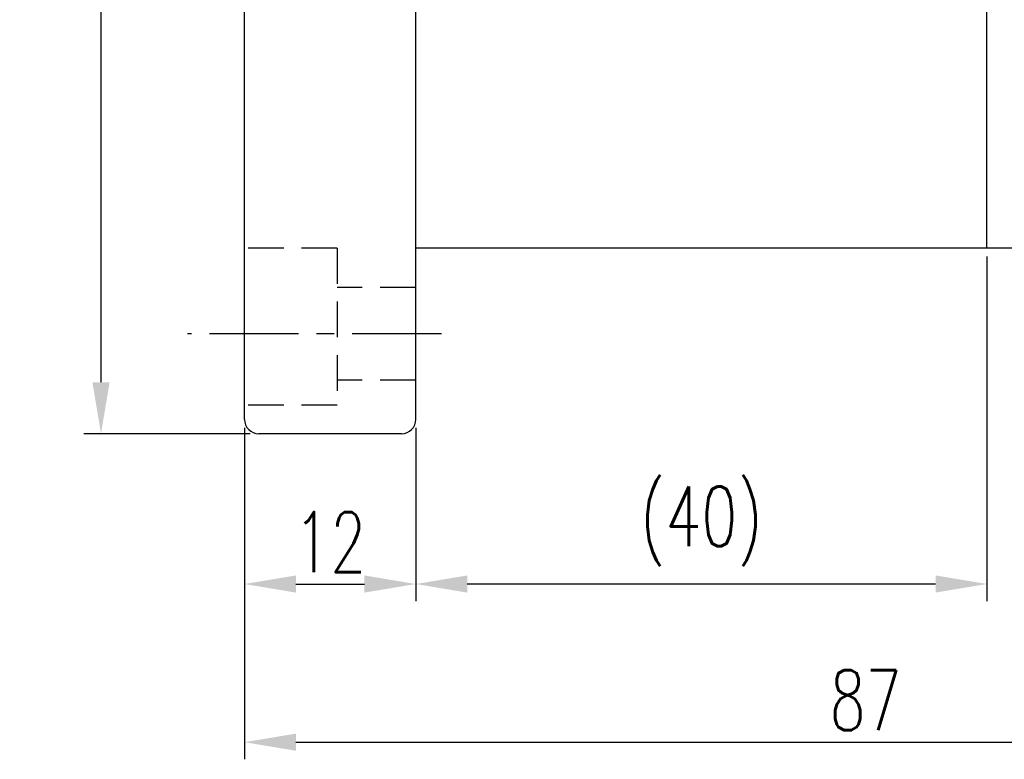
# Model space of a CAD drawing. Extents: x 607 to 849, y 44 to 162.
# Tile 2 of 44: x 729 to 798, y 44 to 96. Entities that reach past the tile are written whole.
import ezdxf

# ---------------------------------------------------------------- set-up
doc = ezdxf.new("R2010")
doc.units = 0
doc.header["$MEASUREMENT"] = 0
doc.linetypes.add('CENTER', pattern=[2, 1.25, -0.25, 0.25, -0.25])
doc.linetypes.add('HIDDEN', pattern=[0.375, 0.25, -0.125])
for name, color, linetype in [('CEN', 1, 'CENTER'), ('DIM', 4, 'CONTINUOUS'), ('HID', 2, 'HIDDEN'), ('OUT', 3, 'CONTINUOUS')]:
    doc.layers.add(name, color=color, linetype=linetype)
doc.styles.add('CHN', font='SIMPLEX.shx', dxfattribs={"width": 0.7, "bigfont": 'CHINESET.shx'})
doc.dimstyles.get("Standard").update_dxf_attribs({"dimscale": 0, "dimtxt": 4, "dimasz": 3, "dimexe": 1, "dimexo": 0.5, "dimgap": 1, "dimtad": 1, "dimdsep": 46, "dimtxsty": 'CHN', "dimcen": 0.09, "dimclrd": 256, "dimclre": 256, "dimclrt": 256, "dimadec": 0, "dimazin": 0, "dimtp": 1, "dimtm": 1, "dimtfac": 0.6, "dimtix": 1, "dimtmove": 2, "dimatfit": 3, "dimfxl": 1, "dimtvp": 0.85, "dimtolj": 1, "dimarcsym": 0})

# ---------------------------------------------------------------- blocks, each defined once
blk = doc.blocks.new('*D2')
at = {"layer": 'DIM', "color": 0, "lineweight": -2, "transparency": 16777216}
for p, q in [((744.83, 67.447), (744.83, 55.317)), ((756.83, 67.447), (756.83, 55.317)), ((748.43, 56.517), (753.23, 56.517))]:
    blk.add_line(p, q, dxfattribs=at)
at = {"layer": 'DIM', "color": 0, "transparency": 16777216}
for points in [[(748.43, 57.117), (748.43, 55.917), (744.83, 56.517)], [(753.23, 57.117), (753.23, 55.917), (756.83, 56.517)]]:
    blk.add_solid(points, dxfattribs=at)
at = {"layer": 'DIM', "color": 0, "transparency": 16777216, "insert": (750.83, 59.457), "char_height": 4.2, "attachment_point": 5, "style": 'CHN'}
blk.add_mtext('\\A1;12', dxfattribs=at)
blk = doc.blocks.new('*D3')
at = {"layer": 'DIM', "color": 0, "lineweight": -2, "transparency": 16777216}
for p, q in [((745.23, 139.047), (733.58, 139.047)), ((734.78, 70.647), (734.78, 135.447)), ((745.23, 67.047), (733.58, 67.047))]:
    blk.add_line(p, q, dxfattribs=at)
at = {"layer": 'DIM', "color": 0, "transparency": 16777216}
for points in [[(734.18, 135.447), (735.38, 135.447), (734.78, 139.047)], [(734.18, 70.647), (735.38, 70.647), (734.78, 67.047)]]:
    blk.add_solid(points, dxfattribs=at)
at = {"layer": 'DIM', "color": 0, "transparency": 16777216, "insert": (731.84, 103.047), "char_height": 4.2, "attachment_point": 5, "rotation": 90, "style": 'CHN'}
blk.add_mtext('\\A1;%%C72', dxfattribs=at)
blk = doc.blocks.new('*D7')
at = {"layer": 'DIM', "color": 0, "lineweight": -2, "transparency": 16777216}
for p, q in [((831.83, 80.447), (831.83, 44.239)), ((744.83, 67.447), (744.83, 44.239)), ((748.43, 45.439), (828.23, 45.439))]:
    blk.add_line(p, q, dxfattribs=at)
at = {"layer": 'DIM', "color": 0, "transparency": 16777216}
for points in [[(748.43, 46.039), (748.43, 44.839), (744.83, 45.439)], [(828.23, 46.039), (828.23, 44.839), (831.83, 45.439)]]:
    blk.add_solid(points, dxfattribs=at)
at = {"layer": 'DIM', "color": 0, "transparency": 16777216, "insert": (788.33, 48.379), "char_height": 4.2, "attachment_point": 5, "style": 'CHN'}
blk.add_mtext('\\A1;87', dxfattribs=at)
blk = doc.blocks.new('*D8')
at = {"layer": 'DIM', "color": 0, "lineweight": -2, "transparency": 16777216}
for p, q in [((796.83, 79.447), (796.83, 55.317)), ((756.83, 67.447), (756.83, 55.317)), ((793.23, 56.517), (760.43, 56.517))]:
    blk.add_line(p, q, dxfattribs=at)
at = {"layer": 'DIM', "color": 0, "transparency": 16777216}
for points in [[(760.43, 57.117), (760.43, 55.917), (756.83, 56.517)], [(793.23, 57.117), (793.23, 55.917), (796.83, 56.517)]]:
    blk.add_solid(points, dxfattribs=at)
at = {"layer": 'DIM', "color": 0, "transparency": 16777216, "insert": (776.83, 60.557), "char_height": 4.2, "attachment_point": 5, "style": 'CHN'}
blk.add_mtext('\\A1;(40)', dxfattribs=at)

msp = doc.modelspace()

# ---------------------------------------------------------------- linework, layer by layer
at = {"layer": 'CEN', "color": 7, "ltscale": 5}
msp.add_line((758.618, 74.047), (740.83, 74.047), dxfattribs=at)
at = {"layer": 'HID', "color": 7, "ltscale": 10}
for p, q in [((751.33, 80.047), (744.83, 80.047)), ((751.33, 80.047), (751.33, 69.047)), ((756.83, 77.297), (751.33, 77.297)), ((756.83, 70.797), (751.33, 70.797)), ((751.33, 69.047), (744.83, 69.047))]:
    msp.add_line(p, q, dxfattribs=at)
at = {"layer": 'OUT', "color": 7, "ltscale": 5}
for p, q in [((744.83, 68.047), (744.83, 138.047)), ((756.83, 68.047), (756.83, 138.047)), ((830.83, 80.047), (756.83, 80.047)), ((755.83, 67.047), (745.83, 67.047))]:
    msp.add_line(p, q, dxfattribs=at)
at = {"layer": 'OUT', "color": 0, "ltscale": 5}
msp.add_line((796.83, 80.047), (796.83, 126.047), dxfattribs=at)
at = {"layer": 'OUT', "color": 7, "ltscale": 5}
for centre, start, end in [((745.83, 68.047), 180, 270), ((755.83, 68.047), 270, 0)]:
    msp.add_arc(centre, 1, start, end, dxfattribs=at)

# ---------------------------------------------------------------- dimensions: what is measured, and where the dimension line sits
at = {"layer": 'DIM', "color": 7}
dim = msp.add_linear_dim(base=(734.78, 139.047), p1=(745.83, 67.047), p2=(745.83, 139.047), angle=90, text='%%C<>', dimstyle='STANDARD', override={"dimscale": 1.2, "dimtxt": 3.5, "dimgap": 0.7, "dimclrd": 0, "dimclre": 0, "dimclrt": 0, "dimtofl": 0}, dxfattribs=at)
dim.commit()
dim.dimension.update_dxf_attribs({"geometry": '*D3', "text_midpoint": (731.84, 103.047)})
for base, p2, picture, middle in [((831.83, 45.439), (831.83, 81.047), '*D7', (788.33, 48.379)), ((756.83, 56.517), (756.83, 68.047), '*D2', (750.83, 59.457))]:
    dim = msp.add_linear_dim(base=base, p1=(744.83, 68.047), p2=p2, dimstyle='STANDARD', override={"dimscale": 1.2, "dimtxt": 3.5, "dimgap": 0.7, "dimclrd": 0, "dimclre": 0, "dimclrt": 0, "dimtofl": 0}, dxfattribs=at)
    dim.commit()
    dim.dimension.update_dxf_attribs({"geometry": picture, "text_midpoint": middle})
dim = msp.add_linear_dim(base=(756.83, 56.517), p1=(796.83, 80.047), p2=(756.83, 68.047), text='(<>)', dimstyle='STANDARD', override={"dimscale": 1.2, "dimtxt": 3.5, "dimgap": 0.7, "dimclrd": 0, "dimclre": 0, "dimclrt": 0, "dimtofl": 0}, dxfattribs=at)
dim.commit()
dim.dimension.update_dxf_attribs({"geometry": '*D8', "text_midpoint": (776.83, 60.557)})

doc.saveas('drawing.dxf')
